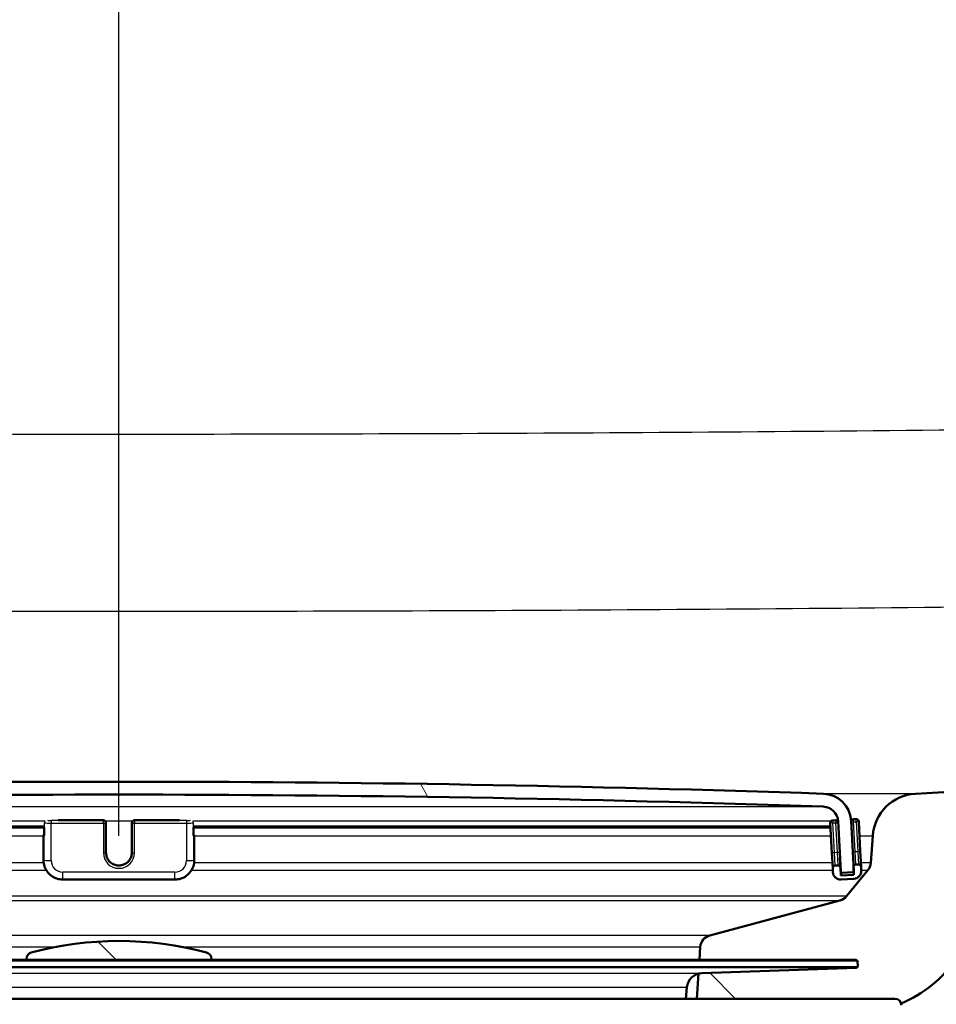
# Model space of a CAD drawing. Header units: millimetres. Extents: x 100 to 2000, y 93 to 2870.
# Tile 23 of 39: x 643 to 714, y 1547 to 1623. Entities that reach past the tile are written whole.
import ezdxf

# ---------------------------------------------------------------- set-up
doc = ezdxf.new("R2010")
doc.units = ezdxf.units.MM
doc.header["$LTSCALE"] = 10
for name, color, linetype, lineweight in [('Dimensions(ISO)', 7, 'Continuous', 25), ('Hatch', 7, 'Continuous', 9), ('Visible Edges(ISO)', 7, 'Continuous', 50), ('Visible Tangent Edges(ISO)', 7, 'Continuous', 25)]:
    doc.layers.add(name, color=color, linetype=linetype, lineweight=lineweight)
doc.styles.add('Text_3.5mm', font='arial.ttf', dxfattribs={"width": 0.8999999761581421})
doc.dimstyles.new('KS-STANDARD', dxfattribs={"dimscale": 10, "dimtxt": 3.5, "dimasz": 2.5, "dimexe": 3.175, "dimexo": 0, "dimgap": 0.7999999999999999, "dimtad": 1, "dimdec": 1, "dimrnd": 1e-08, "dimtxsty": 'Text_3.5mm', "dimcen": 0.09, "dimdle": 10, "dimclrd": 7, "dimclre": 7, "dimclrt": 7, "dimadec": 0, "dimazin": 2, "dimtfac": 0.7142857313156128, "dimtdec": 4, "dimtmove": 0, "dimatfit": 3, "dimfxl": 0, "dimtolj": 1, "dimlwd": 25, "dimlwe": 25, "dimarcsym": 0})
pattern_1 = [(135, (0, 0), (-22.45064030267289, -22.45064030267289), [])]

# ---------------------------------------------------------------- blocks, each defined once
blk = doc.blocks.new('*D7')
at = {"layer": 'Defpoints', "color": 0, "linetype": 'Continuous'}
for p in [(999.0253703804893, 1726.687370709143), (1087.698899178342, 1726.687370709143), (652.2598030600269, 1453.495196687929)]:
    blk.add_point(p, dxfattribs=at)
at = {"layer": 'Dimensions(ISO)', "color": 7, "linetype": 'Continuous', "lineweight": 25}
for p, q in [((999.0253703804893, 1726.687370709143), (1119.448899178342, 1726.687370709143)), ((1087.698899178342, 1478.495196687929), (1087.698899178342, 1701.687370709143)), ((652.2598030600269, 1453.495196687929), (1119.448899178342, 1453.495196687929))]:
    blk.add_line(p, q, dxfattribs=at)
at = {"layer": 'Dimensions(ISO)', "color": 7, "linetype": 'Continuous'}
for points in [[(1083.532232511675, 1701.687370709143), (1091.865565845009, 1701.687370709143), (1087.698899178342, 1726.687370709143)], [(1083.532232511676, 1478.495196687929), (1091.865565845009, 1478.495196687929), (1087.698899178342, 1453.495196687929)]]:
    blk.add_solid(points, dxfattribs=at)
at = {"layer": 'Dimensions(ISO)', "color": 7, "linetype": 'Continuous', "lineweight": 25, "insert": (1061.816907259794, 1569.178348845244), "char_height": 35, "attachment_point": 4, "rotation": 90, "style": 'Text_3.5mm'}
blk.add_mtext('\\A1;273', dxfattribs=at)
blk = doc.blocks.new('*D11')
at = {"layer": 'Defpoints', "color": 0, "linetype": 'Continuous'}
for p in [(650.42537038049, 2048.969143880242), (399.0253703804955, 1756.687370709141), (650.42537038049, 1559.598375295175)]:
    blk.add_point(p, dxfattribs=at)
at = {"layer": 'Dimensions(ISO)', "color": 7, "linetype": 'Continuous', "lineweight": 25}
for p, q in [((399.0253703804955, 1756.687370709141), (399.0253703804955, 2080.719143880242)), ((650.42537038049, 1559.598375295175), (650.42537038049, 2080.719143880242)), ((424.0253703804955, 2048.969143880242), (625.42537038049, 2048.969143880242))]:
    blk.add_line(p, q, dxfattribs=at)
at = {"layer": 'Dimensions(ISO)', "color": 7, "linetype": 'Continuous'}
for points in [[(424.0253703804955, 2053.135810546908), (424.0253703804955, 2044.802477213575), (399.0253703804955, 2048.969143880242)], [(625.42537038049, 2053.135810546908), (625.42537038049, 2044.802477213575), (650.42537038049, 2048.969143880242)]]:
    blk.add_solid(points, dxfattribs=at)
at = {"layer": 'Dimensions(ISO)', "color": 7, "linetype": 'Continuous', "lineweight": 25, "insert": (493.1989385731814, 2074.839198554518), "char_height": 35, "attachment_point": 4, "style": 'Text_3.5mm'}
blk.add_mtext('\\A1;251', dxfattribs=at)

msp = doc.modelspace()

# ---------------------------------------------------------------- hatches: boundary and pattern name
at = {"layer": 'Hatch'}
h = msp.add_hatch(dxfattribs=at)
h.set_pattern_fill('ANSI31', color=256, scale=254, angle=90, style=0)
h.set_pattern_definition(pattern_1)
edge = h.paths.add_edge_path()
edge.add_line((590.42537038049, 1546.99519668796), (605.7551023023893, 1546.99519668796))
edge.add_line((605.7551023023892, 1546.99519668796), (605.6193018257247, 1548.93723398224))
edge.add_ellipse((605.3210159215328, 1547.774897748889), major_axis=(1.199268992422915, -0.04187939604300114), ratio=1, start_angle=77.60699785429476, end_angle=90.00000000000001)
edge.add_line((605.3628953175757, 1548.974166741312), (593.4043697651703, 1549.391767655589))
edge.add_ellipse((593.4078597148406, 1549.491706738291), major_axis=(-0.0999390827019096, 0.003489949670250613), ratio=1, start_angle=0, end_angle=90.0000000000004, ccw=False)
edge.add_line((593.3079206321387, 1549.495196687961), (593.3218804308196, 1549.894953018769))
edge.add_ellipse((593.4218195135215, 1549.891463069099), major_axis=(0.003489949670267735, 0.09993908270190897), ratio=1, start_angle=2.000000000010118, end_angle=90, ccw=False)
edge.add_line((593.4218195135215, 1549.991463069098), (605.5455829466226, 1549.991463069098))
edge.add_line((605.5455829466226, 1549.991463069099), (605.4751271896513, 1550.999027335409))
edge.add_ellipse((604.4775631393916, 1550.929270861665), major_axis=(-0.06975647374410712, 0.9975640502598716), ratio=1, start_angle=270, end_angle=340.999999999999)
edge.add_line((604.7363821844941, 1551.895196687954), (594.6908684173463, 1554.586883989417))
edge.add_ellipse((594.9496874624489, 1555.552809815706), major_axis=(-0.9659258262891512, 0.258819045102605), ratio=1, start_angle=54.50000000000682, end_angle=90, ccw=False)
edge.add_line((594.1780628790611, 1554.916731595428), (592.513918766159, 1556.935499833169))
edge.add_ellipse((593.2855433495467, 1557.571578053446), major_axis=(-0.6360782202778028, 0.771624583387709), ratio=1, start_angle=54.50000000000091, end_angle=89.9999999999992, ccw=False)
edge.add_line((592.2879792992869, 1557.501821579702), (592.141373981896, 1559.598375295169))
edge.add_ellipse((588.6498998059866, 1559.354227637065), major_axis=(-0.2441476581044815, 3.491474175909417), ratio=1, start_angle=270, end_angle=352.9999999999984)
edge.add_line((588.8330756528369, 1562.849431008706), (564.3584330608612, 1564.132092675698))
edge.add_spline(control_points=[(564.3584330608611, 1564.132092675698), (562.7262337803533, 1564.217632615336), (561.1189343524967, 1564.569373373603), (558.0814592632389, 1565.777392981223), (556.6716032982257, 1566.625590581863), (553.9384855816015, 1568.949678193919), (552.7118672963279, 1570.493515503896), (550.9194494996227, 1573.964473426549), (550.3707864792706, 1575.858409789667), (550.2005519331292, 1577.804199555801)], knot_values=[-2.15259695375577, -2.15259695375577, -2.15259695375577, -2.15259695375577, -1.662265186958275, -1.662265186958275, -1.171933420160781, -1.171933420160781, -0.5859667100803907, -0.5859667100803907, 0, 0, 0, 0], degree=3, periodic=0)
edge.add_line((550.2005519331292, 1577.804199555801), (534.9856060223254, 1751.711827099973))
edge.add_ellipse((533.4913139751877, 1751.581093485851), major_axis=(-0.1307336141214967, 1.49429204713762), ratio=1, start_angle=269.9999999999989, end_angle=354.5000000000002)
edge.add_line((533.5044037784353, 1753.081036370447), (516.0039054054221, 1753.233760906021))
edge.add_line((516.003905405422, 1753.233760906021), (516.003905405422, 1746.733513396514))
edge.add_line((516.003905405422, 1746.733513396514), (517.7248597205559, 1746.718494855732))
edge.add_ellipse((517.7161331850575, 1745.718532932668), major_axis=(0.9999619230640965, -0.008726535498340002), ratio=1, start_angle=9.999999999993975, end_angle=90, ccw=False)
edge.add_line((518.7024187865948, 1745.883580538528), (518.9136660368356, 1744.621216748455))
edge.add_ellipse((519.4068088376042, 1744.703740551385), major_axis=(0.08252380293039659, -0.4931428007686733), ratio=1, start_angle=269.9999999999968, end_angle=349.9999999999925)
edge.add_line((519.402445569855, 1744.203759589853), (525.5400079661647, 1744.150197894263))
edge.add_ellipse((525.500738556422, 1739.650369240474), major_axis=(4.499828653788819, -0.03926940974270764), ratio=1, start_angle=5.5000000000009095, end_angle=90, ccw=False)
edge.add_line((529.9836146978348, 1740.042570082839), (544.5631838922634, 1573.397331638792))
edge.add_spline(control_points=[(544.5631838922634, 1573.397331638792), (544.7531182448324, 1571.226372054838), (545.2966121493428, 1569.100979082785), (547.0476655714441, 1565.109691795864), (548.2435111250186, 1563.270497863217), (551.4675861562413, 1559.736706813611), (553.5818597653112, 1558.174050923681), (558.2903904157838, 1555.947129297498), (560.8396313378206, 1555.304154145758), (563.4403587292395, 1555.167855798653)], knot_values=[-2.870129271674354, -2.870129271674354, -2.870129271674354, -2.870129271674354, -2.216353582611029, -2.216353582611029, -1.562577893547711, -1.562577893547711, -0.7812889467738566, -0.7812889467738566, 0, 0, 0, 0], degree=3, periodic=0)
edge.add_line((563.4403587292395, 1555.167855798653), (577.941276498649, 1554.407894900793))
edge.add_ellipse((577.4179169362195, 1544.421599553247), major_axis=(9.986295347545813, -0.5233595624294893), ratio=1, start_angle=37.8602175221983, end_angle=90, ccw=False)
edge.add_ellipse((593.8288957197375, 1555.853125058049), major_axis=(5.715762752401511, -8.205489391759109), ratio=1, start_angle=270.0000000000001, end_angle=302.2923472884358)
edge.add_ellipse((590.42537038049, 1546.49519668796), major_axis=(0.1425082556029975, 0.4792613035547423), ratio=1, start_angle=16.559835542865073, end_angle=90, ccw=False)
edge = h.paths.add_edge_path()
edge.add_line((484.910905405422, 1753.505105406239), (467.5382743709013, 1753.656714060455))
edge.add_ellipse((467.5644539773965, 1756.656599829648), major_axis=(-2.999885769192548, 0.02617960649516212), ratio=1, start_angle=5.500000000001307, end_angle=90, ccw=False)
edge.add_line((464.5758698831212, 1756.395132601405), (464.1451656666, 1761.318104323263))
edge.add_ellipse((462.6508736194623, 1761.187370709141), major_axis=(-0.1307336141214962, 1.49429204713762), ratio=1, start_angle=270.0000000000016, end_angle=354.9999999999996)
edge.add_line((462.6508736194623, 1762.687370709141), (445.8437038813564, 1762.687370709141))
edge.add_ellipse((445.8437038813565, 1761.187370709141), major_axis=(-1.500000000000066, -3.571448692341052e-14), ratio=1, start_angle=270, end_angle=356.0000000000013)
edge.add_line((444.3473578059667, 1761.292005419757), (444.0253703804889, 1756.687370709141))
edge.add_line((444.0253703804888, 1756.687370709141), (450.0253703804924, 1756.687370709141))
edge.add_line((450.0253703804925, 1756.687370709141), (450.8743703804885, 1756.687370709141))
edge.add_ellipse((450.8743703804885, 1755.687370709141), major_axis=(1.000000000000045, -3.540223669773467e-14), ratio=1, start_angle=1.0174971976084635e-11, end_angle=90, ccw=False)
edge.add_line((451.8743703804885, 1755.687370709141), (451.8743703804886, 1752.701662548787))
edge.add_ellipse((449.5671669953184, 1750.784160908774), major_axis=(1.917501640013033, -2.307203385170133), ratio=1, start_angle=65.2702513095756, end_angle=90.0000000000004, ccw=False)
edge.add_line((452.4649444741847, 1751.560618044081), (453.6367525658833, 1747.187370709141))
edge.add_line((453.6367525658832, 1747.187370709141), (460.311257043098, 1747.77131418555))
edge.add_line((460.311257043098, 1747.77131418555), (460.572724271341, 1744.782730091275))
edge.add_line((460.572724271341, 1744.782730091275), (454.4251878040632, 1744.244890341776))
edge.add_line((454.4251878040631, 1744.244890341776), (455.8544225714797, 1738.910913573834))
edge.add_ellipse((458.7522000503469, 1739.687370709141), major_axis=(0.7764571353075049, -2.897777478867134), ratio=1, start_angle=269.9999999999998, end_angle=345.000000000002)
edge.add_line((458.7522000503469, 1736.687370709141), (460.8984313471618, 1736.687370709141))
edge.add_ellipse((460.8984313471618, 1739.687370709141), major_axis=(3.000000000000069, 3.5901837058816e-14), ratio=1, start_angle=270, end_angle=345.7615499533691)
edge.add_line((463.8062728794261, 1738.949496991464), (464.4871799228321, 1741.632842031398))
edge.add_ellipse((468.3643019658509, 1740.649010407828), major_axis=(0.9838316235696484, 3.877122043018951), ratio=1, start_angle=13.73845004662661, end_angle=90.00000000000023, ccw=False)
edge.add_line((468.3992081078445, 1744.648858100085), (481.4831549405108, 1744.534676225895))
edge.add_ellipse((481.48751820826, 1745.034657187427), major_axis=(0.4999809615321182, -0.004363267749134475), ratio=1, start_angle=269.9999999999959, end_angle=349.9999999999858)
edge.add_line((481.979145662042, 1744.943539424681), (482.2123920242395, 1746.202024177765))
edge.add_ellipse((483.1956469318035, 1746.019788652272), major_axis=(0.1822355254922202, 0.9832549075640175), ratio=1, start_angle=10.000000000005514, end_angle=89.99999999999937, ccw=False)
edge.add_line((483.2043734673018, 1747.019750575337), (484.910905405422, 1747.004857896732))
edge.add_line((484.9109054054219, 1747.004857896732), (484.910905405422, 1753.505105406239))
edge = h.paths.add_edge_path()
edge.add_line((705.4583507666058, 1546.99519668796), (710.4253703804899, 1546.99519668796))
edge.add_ellipse((710.42537038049, 1546.49519668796), major_axis=(0.5000000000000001, -3.061616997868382e-17), ratio=1, start_angle=16.559835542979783, end_angle=90.00000000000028, ccw=False)
edge.add_ellipse((707.0218450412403, 1555.853125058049), major_axis=(3.882786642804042, -9.215420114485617), ratio=1, start_angle=5.088887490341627e-14, end_angle=32.29234728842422)
edge.add_ellipse((723.432823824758, 1544.421599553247), major_axis=(5.715762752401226, 8.205489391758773), ratio=1, start_angle=37.86021752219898, end_angle=90.00000000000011, ccw=False)
edge.add_line((722.9094642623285, 1554.407894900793), (905.3805397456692, 1563.970798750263))
edge.add_spline(control_points=[(905.3805397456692, 1563.970798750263), (907.556805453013, 1564.084852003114), (909.6998713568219, 1564.553839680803), (913.7498381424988, 1566.164532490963), (915.6296460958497, 1567.295462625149), (919.2738030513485, 1570.394246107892), (920.9092940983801, 1572.452695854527), (923.2991844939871, 1577.080639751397), (924.0307351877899, 1579.605888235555), (924.2577145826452, 1582.200274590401)], knot_values=[-2.870129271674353, -2.870129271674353, -2.870129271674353, -2.870129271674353, -2.216353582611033, -2.216353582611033, -1.562577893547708, -1.562577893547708, -0.7812889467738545, -0.7812889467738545, 0, 0, 0, 0], degree=3, periodic=0)
edge.add_line((924.2577145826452, 1582.200274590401), (935.370418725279, 1709.219064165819))
edge.add_ellipse((1034.989888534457, 1700.503489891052), major_axis=(8.715574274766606, 99.61946980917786), ratio=1, start_angle=77.00000000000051, end_angle=90, ccw=False)
edge.add_line((939.8842369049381, 1731.405189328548), (941.4386837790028, 1736.18928488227))
edge.add_ellipse((922.4175534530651, 1742.36962476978), major_axis=(6.18033988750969, 19.02113032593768), ratio=1, start_angle=269.9999999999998, end_angle=272.9999999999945)
edge.add_line((941.7360699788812, 1737.193243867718), (943.6255529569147, 1744.244890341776))
edge.add_line((943.6255529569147, 1744.244890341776), (937.4780164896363, 1744.782730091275))
edge.add_line((937.4780164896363, 1744.782730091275), (937.7394837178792, 1747.77131418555))
edge.add_line((937.7394837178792, 1747.77131418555), (944.4139881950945, 1747.187370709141))
edge.add_line((944.4139881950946, 1747.187370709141), (945.5857962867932, 1751.560618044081))
edge.add_ellipse((948.4835737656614, 1750.784160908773), major_axis=(0.7764571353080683, 2.897777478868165), ratio=1, start_angle=65.27025130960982, end_angle=90.00000000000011, ccw=False)
edge.add_line((946.1763703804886, 1752.701662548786), (946.1763703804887, 1755.687370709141))
edge.add_ellipse((947.1763703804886, 1755.687370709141), major_axis=(7.646661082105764e-15, 1.000000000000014), ratio=1, start_angle=3.979039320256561e-13, end_angle=90.00000000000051, ccw=False)
edge.add_line((947.1763703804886, 1756.687370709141), (948.0253703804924, 1756.687370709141))
edge.add_line((948.0253703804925, 1756.687370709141), (954.0253703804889, 1756.687370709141))
edge.add_line((954.0253703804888, 1756.687370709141), (953.703382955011, 1761.292005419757))
edge.add_ellipse((952.2070368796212, 1761.187370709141), major_axis=(-0.1046347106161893, 1.496346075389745), ratio=1, start_angle=270.000000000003, end_angle=356)
edge.add_line((952.2070368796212, 1762.687370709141), (935.3998671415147, 1762.687370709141))
edge.add_ellipse((935.3998671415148, 1761.187370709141), major_axis=(-1.499999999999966, 3.533978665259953e-14), ratio=1, start_angle=270, end_angle=355.0000000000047)
edge.add_line((933.9055750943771, 1761.318104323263), (918.6203465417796, 1586.607142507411))
edge.add_spline(control_points=[(918.6203465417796, 1586.607142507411), (918.4778957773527, 1584.978922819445), (918.0702753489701, 1583.384878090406), (916.7569852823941, 1580.391412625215), (915.8601011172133, 1579.012017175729), (913.4420448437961, 1576.361673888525), (911.8563396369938, 1575.189681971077), (908.3249416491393, 1573.519490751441), (906.4130109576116, 1573.037259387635), (904.4624654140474, 1572.935035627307)], knot_values=[-2.152596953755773, -2.152596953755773, -2.152596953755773, -2.152596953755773, -1.662265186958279, -1.662265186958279, -1.171933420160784, -1.171933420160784, -0.5859667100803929, -0.5859667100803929, 0, 0, 0, 0], degree=3, periodic=0)
edge.add_line((904.4624654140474, 1572.935035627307), (712.0176651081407, 1562.849431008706))
edge.add_ellipse((712.200840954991, 1559.354227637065), major_axis=(-3.495203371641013, -0.1831758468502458), ratio=1, start_angle=270.0000000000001, end_angle=353.0000000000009)
edge.add_line((708.7093667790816, 1559.598375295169), (708.5627614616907, 1557.501821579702))
edge.add_ellipse((707.565197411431, 1557.571578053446), major_axis=(-0.06975647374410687, -0.9975640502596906), ratio=1, start_angle=54.49999999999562, end_angle=90, ccw=False)
edge.add_line((708.3368219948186, 1556.935499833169), (706.6726778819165, 1554.916731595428))
edge.add_ellipse((705.9010532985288, 1555.552809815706), major_axis=(-0.6360782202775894, -0.7716245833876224), ratio=1, start_angle=54.49999999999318, end_angle=89.99999999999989, ccw=False)
edge.add_line((706.1598723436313, 1554.586883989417), (696.1143585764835, 1551.895196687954))
edge.add_ellipse((696.373177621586, 1550.929270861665), major_axis=(-0.9659258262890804, -0.2588190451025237), ratio=1, start_angle=270.0000000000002, end_angle=341.0000000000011)
edge.add_line((695.3756135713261, 1550.999027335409), (695.3051578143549, 1549.991463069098))
edge.add_line((695.3051578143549, 1549.991463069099), (707.4289212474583, 1549.991463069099))
edge.add_ellipse((707.4289212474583, 1549.891463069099), major_axis=(0.1, -6.123233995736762e-18), ratio=1, start_angle=2.000000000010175, end_angle=90, ccw=False)
edge.add_line((707.5288603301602, 1549.894953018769), (707.5428201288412, 1549.495196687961))
edge.add_ellipse((707.4428810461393, 1549.491706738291), major_axis=(0.003489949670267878, -0.09993908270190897), ratio=1, start_angle=0, end_angle=90, ccw=False)
edge.add_line((707.4463709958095, 1549.391767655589), (695.487845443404, 1548.974166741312))
edge.add_ellipse((695.5297248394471, 1547.774897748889), major_axis=(1.162336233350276, 0.2982859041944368), ratio=1, start_angle=77.60699785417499, end_angle=90.0000000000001)
edge.add_line((695.2314389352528, 1548.93723398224), (695.0956384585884, 1546.99519668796))
edge.add_line((695.0956384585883, 1546.99519668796), (705.4583507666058, 1546.99519668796))
h = msp.add_hatch(dxfattribs=at)
h.set_pattern_fill('ANSI31', color=256, scale=254, angle=75.00000000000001, style=0)
h.set_pattern_definition([(120, (0, 0), (-27.49630657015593, -15.875), [])])
edge = h.paths.add_edge_path()
edge.add_ellipse((593.7162716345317, 1556.878733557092), major_axis=(-0.005233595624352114, -0.09986295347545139), ratio=1, start_angle=269.9999999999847, end_angle=296.5890493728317)
edge.add_ellipse((593.7162716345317, 1556.878733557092), major_axis=(0.04001738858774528, -0.0916439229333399), ratio=1, start_angle=269.9999999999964, end_angle=333.4109506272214)
edge.add_line((593.7110380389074, 1556.778870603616), (594.509941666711, 1556.737001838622))
edge.add_ellipse((594.5151752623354, 1556.836864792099), major_axis=(0.09986295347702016, -0.005233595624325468), ratio=1, start_angle=269.9999999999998, end_angle=272.9999999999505)
edge.add_ellipse((594.5151752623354, 1556.836864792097), major_axis=(0.09999999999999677, 8.875660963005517e-15), ratio=1, start_angle=269.9999999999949, end_angle=356.9999999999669)
edge.add_line((594.6150382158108, 1556.831631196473), (594.8184791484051, 1560.713515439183))
edge.add_ellipse((596.0168345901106, 1560.650712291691), major_axis=(0.06280314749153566, 1.198355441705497), ratio=1, start_angle=4.955554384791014, end_angle=89.99999999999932, ccw=False)
edge.add_ellipse((650.42537038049, -32.84569242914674), major_axis=(1594.695705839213, 54.4494848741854), ratio=1, start_angle=86.0888912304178, end_angle=90, ccw=False)
edge.add_ellipse((704.8339061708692, 1560.650712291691), major_axis=(1.199301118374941, -0.04094908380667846), ratio=1, start_angle=4.9555543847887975, end_angle=89.99999999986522, ccw=False)
edge.add_line((706.0322616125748, 1560.713515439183), (706.235702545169, 1556.831631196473))
edge.add_ellipse((706.3355654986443, 1556.836864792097), major_axis=(0.005233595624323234, -0.0998629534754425), ratio=1, start_angle=270.0000000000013, end_angle=356.9999999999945)
edge.add_ellipse((706.3355654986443, 1556.836864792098), major_axis=(0.1000000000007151, 2.663922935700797e-14), ratio=1, start_angle=270.0000000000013, end_angle=272.9999999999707)
edge.add_line((706.3407990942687, 1556.737001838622), (707.1397027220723, 1556.778870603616))
edge.add_ellipse((707.134469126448, 1556.878733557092), major_axis=(0.09986295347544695, 0.005233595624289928), ratio=1, start_angle=269.9999999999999, end_angle=332.7180519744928)
edge.add_ellipse((707.1344691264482, 1556.878733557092), major_axis=(0.04112271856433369, 0.09115328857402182), ratio=1, start_angle=270.0000000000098, end_angle=297.2819480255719)
edge.add_line((707.2343320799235, 1556.883967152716), (707.2162126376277, 1557.22970670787))
edge.add_line((707.2162126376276, 1557.22970670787), (707.0308911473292, 1560.765851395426))
edge.add_ellipse((704.8339061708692, 1560.650712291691), major_axis=(-0.1151391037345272, 2.196984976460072), ratio=1, start_angle=269.9999999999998, end_angle=355.044445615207)
edge.add_ellipse((650.42537038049, -32.84569242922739), major_axis=(-1595.695123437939, 54.48360911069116), ratio=1, start_angle=270, end_angle=273.9111087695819)
edge.add_ellipse((596.0168345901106, 1560.650712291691), major_axis=(-2.198718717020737, -0.07507332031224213), ratio=1, start_angle=269.9999999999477, end_angle=355.044445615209)
edge.add_line((593.8198496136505, 1560.765851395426), (593.634991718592, 1557.238552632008))
edge.add_line((593.634991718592, 1557.238552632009), (593.6164086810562, 1556.883967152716))
h = msp.add_hatch(dxfattribs=at)
h.set_pattern_fill('ANSI31', color=256, scale=254, angle=-15, style=0)
h.set_pattern_definition([(30, (0, 0), (-15.875, 27.49630657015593), [])])
edge = h.paths.add_edge_path()
edge.add_ellipse((706.0101907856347, 1557.100640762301), major_axis=(-0.01046719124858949, 0.1997259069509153), ratio=1, start_angle=269.9999999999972, end_angle=359.9999999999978)
edge.add_line((705.9997235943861, 1557.300366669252), (705.7999976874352, 1557.289899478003))
edge.add_ellipse((705.8104648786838, 1557.090173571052), major_axis=(-0.1997259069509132, -0.01046719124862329), ratio=1, start_angle=269.9999999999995, end_angle=359.9999999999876)
edge.add_line((705.6107389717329, 1557.079706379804), (705.6264397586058, 1556.780117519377))
edge.add_ellipse((706.2256174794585, 1556.811519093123), major_axis=(0.03140157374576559, -0.5991777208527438), ratio=1, start_angle=270.0000000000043, end_angle=360.000000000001)
edge.add_line((706.2570190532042, 1556.21234137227), (707.2556485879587, 1556.264677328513))
edge.add_ellipse((707.2242470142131, 1556.863855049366), major_axis=(0.5991777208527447, 0.0314015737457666), ratio=1, start_angle=269.9999999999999, end_angle=360.0000000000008)
edge.add_line((707.8234247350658, 1556.895256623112), (707.8077239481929, 1557.194845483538))
edge.add_ellipse((707.607998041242, 1557.18437829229), major_axis=(-0.01046719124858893, 0.1997259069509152), ratio=1, start_angle=270.0000000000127, end_angle=359.9999999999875)
edge.add_line((707.5975308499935, 1557.38410419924), (707.3978049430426, 1557.373637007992))
edge.add_ellipse((707.4082721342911, 1557.173911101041), major_axis=(-0.1997259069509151, -0.01046719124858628), ratio=1, start_angle=270.0000000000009, end_angle=340.8007799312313)
edge.add_ellipse((707.4082721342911, 1557.173911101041), major_axis=(-0.05579560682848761, -0.1920594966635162), ratio=1, start_angle=270.0000000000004, end_angle=289.1992200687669)
edge.add_line((707.2085462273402, 1557.163443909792), (707.2256224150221, 1556.837610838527))
edge.add_line((707.2256224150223, 1556.837610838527), (707.239947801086, 1556.56426618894))
edge.add_line((707.239947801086, 1556.56426618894), (706.2413182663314, 1556.511930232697))
edge.add_line((706.2413182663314, 1556.511930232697), (706.2099166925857, 1557.11110795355))
h = msp.add_hatch(dxfattribs=at)
h.set_pattern_fill('ANSI31', color=256, scale=254, angle=90, style=0)
h.set_pattern_definition(pattern_1)
edge = h.paths.add_edge_path()
edge.add_line((657.57537038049, 1549.991463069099), (657.57537038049, 1550.079332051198))
edge.add_ellipse((657.07537038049, 1550.079332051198), major_axis=(5.76429509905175e-14, 0.4999999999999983), ratio=1, start_angle=269.9999999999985, end_angle=344.8833943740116)
edge.add_ellipse((650.42537038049, 1525.461706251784), major_axis=(-25.10032434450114, 6.780392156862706), ratio=1, start_angle=270, end_angle=300.2332112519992)
edge.add_ellipse((643.7753703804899, 1550.079332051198), major_axis=(-0.4826985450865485, -0.1303921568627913), ratio=1, start_angle=269.9999999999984, end_angle=344.883394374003)
edge.add_line((643.27537038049, 1550.079332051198), (643.27537038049, 1549.991463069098))
edge.add_line((643.27537038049, 1549.991463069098), (657.57537038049, 1549.991463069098))

# ---------------------------------------------------------------- linework, layer by layer
at = {"layer": 'Visible Edges(ISO)'}
for p, q in [((904.4624654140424, 1572.935035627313), (712.0176651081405, 1562.849431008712)), ((645.7362943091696, 1560.795844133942), (649.2253703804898, 1560.795844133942)), ((651.6253703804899, 1560.795844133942), (655.1144464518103, 1560.795844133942)), ((705.8165477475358, 1560.795570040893), (705.6168218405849, 1560.785102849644)), ((706.0322616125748, 1560.713515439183), (706.2357025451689, 1556.831631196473)), ((707.2343320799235, 1556.883967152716), (707.0308911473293, 1560.765851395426)), ((707.4143550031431, 1560.879307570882), (707.2146290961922, 1560.868840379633)), ((707.7449208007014, 1558.393200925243), (707.6245481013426, 1560.690048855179)), ((595.4046615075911, 1560.232068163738), (644.6483177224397, 1560.232068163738)), ((644.6483177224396, 1559.597214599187), (644.6483177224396, 1560.232250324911)), ((649.4253703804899, 1560.585376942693), (649.4253703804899, 1560.595844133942)), ((649.4253703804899, 1558.288529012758), (649.4253703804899, 1560.585376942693)), ((651.4253703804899, 1560.595844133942), (651.4253703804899, 1560.585376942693)), ((651.4253703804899, 1560.585376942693), (651.4253703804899, 1558.288529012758)), ((656.2024230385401, 1560.232250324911), (656.2024230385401, 1559.597214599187)), ((656.2024230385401, 1560.232068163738), (705.4455306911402, 1560.232068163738)), ((705.4275631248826, 1560.574909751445), (705.5479358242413, 1558.278061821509)), ((644.5947278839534, 1559.660017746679), (644.5947278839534, 1559.607681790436)), ((644.5947278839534, 1559.607681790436), (644.5947278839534, 1557.710285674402)), ((656.2560128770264, 1559.607681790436), (656.2560128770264, 1559.660017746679)), ((656.2560128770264, 1557.710285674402), (656.2560128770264, 1559.607681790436)), ((708.7093667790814, 1559.598375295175), (708.5627614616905, 1557.501821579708)), ((707.8077239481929, 1557.194845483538), (707.7449208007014, 1558.393200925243)), ((705.5479358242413, 1558.278061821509), (705.6107389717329, 1557.079706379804)), ((706.2099166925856, 1557.111107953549), (706.1704002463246, 1557.865126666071)), ((705.6107389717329, 1557.079706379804), (705.6264397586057, 1556.780117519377)), ((705.9997235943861, 1557.300366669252), (705.7999976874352, 1557.289899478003)), ((706.2413182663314, 1556.511930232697), (706.2099166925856, 1557.111107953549)), ((708.3368219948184, 1556.935499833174), (706.6726778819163, 1554.916731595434)), ((707.2085462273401, 1557.163443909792), (707.2399478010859, 1556.56426618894)), ((707.5975308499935, 1557.38410419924), (707.3978049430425, 1557.373637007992)), ((707.8234247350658, 1556.895256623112), (707.8077239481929, 1557.194845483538)), ((654.7560128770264, 1556.211519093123), (646.0947278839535, 1556.211519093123)), ((706.2295299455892, 1556.736864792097), (706.3355654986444, 1556.736864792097)), ((707.2399478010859, 1556.56426618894), (706.2413182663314, 1556.511930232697)), ((706.2570190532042, 1556.21234137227), (707.2556485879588, 1556.264677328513)), ((706.3407990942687, 1556.737001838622), (707.1397027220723, 1556.778870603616)), ((706.1598723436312, 1554.586883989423), (696.1143585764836, 1551.89519668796)), ((695.3756135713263, 1550.999027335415), (695.305157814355, 1549.991463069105)), ((643.2753703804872, 1550.079332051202), (643.2753703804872, 1549.991463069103)), ((657.5753703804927, 1549.991463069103), (657.5753703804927, 1550.079332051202)), ((707.4289212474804, 1549.991463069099), (593.4218195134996, 1549.991463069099)), ((695.4878454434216, 1548.974166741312), (707.4463709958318, 1549.391767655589)), ((707.5288603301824, 1549.894953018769), (707.5428201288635, 1549.495196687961)), ((695.2314389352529, 1548.937233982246), (695.0956384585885, 1546.995196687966)), ((694.2569260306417, 1546.995196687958), (694.3342912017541, 1547.879484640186)), ((590.4253703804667, 1546.99519668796), (705.4583507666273, 1546.99519668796)), ((705.4583507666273, 1546.99519668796), (710.4253703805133, 1546.99519668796))]:
    msp.add_line(p, q, dxfattribs=at)
for centre, radius, start, end in [((650.42537038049, -32.84569242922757), 1596.625000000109, 88.04444561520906, 91.95555438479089), ((650.42537038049, -32.84569242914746), 1595.625000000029, 88.04444561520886, 91.95555438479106), ((704.8339061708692, 1560.650712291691), 2.200000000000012, 3.000000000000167, 88.0444456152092), ((712.2008409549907, 1559.354227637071), 3.499999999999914, 92.99999999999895, 176.0000000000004), ((704.8339061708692, 1560.650712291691), 1.199999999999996, 3.000000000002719, 88.04444561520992), ((649.22537038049, 1560.595844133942), 0.2, 0, 90), ((651.6253703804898, 1560.595844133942), 0.2, 90, 180), ((705.6272890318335, 1560.585376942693), 0.2, 93.00000000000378, 182.9999999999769), ((705.8270149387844, 1560.595844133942), 0.2000000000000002, 10.70774529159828, 93.00000000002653), ((707.2250962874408, 1560.669114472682), 0.2, 93.00000000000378, 163.8007799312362), ((707.4248221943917, 1560.679581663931), 0.2, 2.999999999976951, 92.99999999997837), ((705.8104648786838, 1557.090173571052), 0.2000000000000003, 93.00000000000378, 183.0000000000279), ((706.0101907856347, 1557.100640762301), 0.2000000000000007, 2.999999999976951, 92.99999999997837), ((707.1344691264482, 1556.878733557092), 0.09999999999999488, 272.9999999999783, 2.999999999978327), ((707.4082721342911, 1557.173911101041), 0.2000000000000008, 93.00000000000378, 182.9999999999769), ((707.2242470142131, 1556.863855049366), 0.5999999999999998, 273.0000000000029, 2.999999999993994), ((707.607998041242, 1557.184378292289), 0.2000000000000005, 2.999999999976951, 92.99999999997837), ((707.5651974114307, 1557.571578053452), 0.9999999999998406, 320.4999999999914, 355.9999999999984), ((706.2256174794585, 1556.811519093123), 0.6, 182.9999999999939, 272.9999999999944), ((706.3355654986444, 1556.836864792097), 0.09999999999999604, 182.9999999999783, 272.9999999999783), ((705.9010532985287, 1555.552809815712), 0.9999999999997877, 284.9999999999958, 320.5000000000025), ((696.373177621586, 1550.929270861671), 0.9999999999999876, 104.9999999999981, 175.9999999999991), ((650.42537038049, 1525.461706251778), 26.00000000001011, 74.8833943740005, 105.1166056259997), ((643.7753703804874, 1550.079332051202), 0.5000000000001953, 105.1166056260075, 180), ((657.0753703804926, 1550.079332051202), 0.500000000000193, 0, 74.88339437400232), ((707.0218450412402, 1555.853125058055), 9.999999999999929, 292.8474351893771, 325.139782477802), ((707.4289212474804, 1549.891463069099), 0.1000000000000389, 1.999999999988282, 90), ((707.4428810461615, 1549.491706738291), 0.1000000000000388, 271.9999999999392, 1.999999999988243), ((695.5297248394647, 1547.774897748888), 1.200000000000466, 91.99999999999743, 174.9999999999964), ((710.4253703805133, 1546.49519668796), 0.5000000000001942, 0, 90)]:
    msp.add_arc(centre, radius, start, end, dxfattribs=at)
for centre, major_axis, ratio, start_param, end_param in [((645.1947278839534, 1559.660017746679), (-0.5999999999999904, 2.995108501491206e-16), 0.05233595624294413, 5.857324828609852, 6.283185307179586), ((645.1947278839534, 1559.607681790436), (-0.5999999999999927, 4.286172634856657e-16), 0.05233595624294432, 1.479949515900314e-12, 0.5235987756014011), ((644.8483177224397, 1559.597214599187), (-0.2000000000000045, 9.147955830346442e-17), 0.05233595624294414, 0, 0.5235987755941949), ((655.6560128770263, 1559.607681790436), (0.5999999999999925, -3.117081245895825e-16), 0.05233595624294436, 5.759586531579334, 6.283185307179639), ((656.0024230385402, 1559.597214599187), (0.2000000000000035, -3.024047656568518e-16), 0.05233595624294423, 5.759586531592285, 6.283185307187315), ((655.6560128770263, 1559.660017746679), (0.5999999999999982, -3.700415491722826e-16), 0.05233595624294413, 6.777317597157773e-13, 0.4258604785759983)]:
    msp.add_ellipse(centre, major_axis=major_axis, ratio=ratio, start_param=start_param, end_param=end_param, dxfattribs=at)
for points, knots in [([(646.0947278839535, 1556.211519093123), (645.9377343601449, 1556.211519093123), (645.7807654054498, 1556.236344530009), (645.4820991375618, 1556.333254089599), (645.340449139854, 1556.405323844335), (645.0862839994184, 1556.589732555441), (644.9738104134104, 1556.702043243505), (644.789054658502, 1556.955989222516), (644.7168038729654, 1557.097583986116), (644.6196319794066, 1557.396238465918), (644.5947278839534, 1557.553248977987), (644.5947278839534, 1557.710285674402)], [1.570796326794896, 1.570796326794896, 1.570796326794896, 1.570796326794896, 1.884955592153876, 1.884955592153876, 2.199114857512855, 2.199114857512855, 2.513274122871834, 2.513274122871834, 2.827433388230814, 2.827433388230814, 3.141592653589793, 3.141592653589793, 3.141592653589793, 3.141592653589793]), ([(649.4253703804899, 1558.298996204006), (649.4253703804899, 1558.192469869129), (649.442592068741, 1558.085961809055), (649.5097439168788, 1557.883733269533), (649.5596588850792, 1557.788046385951), (649.6871294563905, 1557.617199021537), (649.7646547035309, 1557.542062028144), (649.9394624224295, 1557.419950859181), (650.0367070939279, 1557.372987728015), (650.2410739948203, 1557.311983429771), (650.3481574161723, 1557.297943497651), (650.5613393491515, 1557.304199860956), (650.6674003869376, 1557.324491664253), (650.8677885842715, 1557.397354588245), (650.9620790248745, 1557.449917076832), (651.1293640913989, 1557.582006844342), (651.2023229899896, 1557.661519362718), (651.3195265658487, 1557.839464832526), (651.3637404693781, 1557.937873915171), (651.4138955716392, 1558.124854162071), (651.4253703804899, 1558.211921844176), (651.4253703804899, 1558.298996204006)], [3.141592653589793, 3.141592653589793, 3.141592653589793, 3.141592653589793, 3.461786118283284, 3.461786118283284, 3.781940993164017, 3.781940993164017, 4.10199579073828, 4.10199579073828, 4.421929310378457, 4.421929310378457, 4.741768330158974, 4.741768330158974, 5.061576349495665, 5.061576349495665, 5.381428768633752, 5.381428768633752, 5.701383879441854, 5.701383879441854, 6.021459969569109, 6.021459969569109, 6.283185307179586, 6.283185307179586, 6.283185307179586, 6.283185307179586]), ([(656.2560128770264, 1557.710285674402), (656.2560128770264, 1557.553248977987), (656.2311087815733, 1557.396238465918), (656.1339368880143, 1557.097583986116), (656.0616861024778, 1556.955989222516), (655.8769303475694, 1556.702043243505), (655.7644567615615, 1556.589732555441), (655.5102916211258, 1556.405323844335), (655.3686416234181, 1556.333254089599), (655.0699753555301, 1556.236344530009), (654.913006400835, 1556.211519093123), (654.7560128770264, 1556.211519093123)], [0, 0, 0, 0, 0.3141592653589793, 0.3141592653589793, 0.6283185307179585, 0.6283185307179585, 0.9424777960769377, 0.9424777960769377, 1.256637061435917, 1.256637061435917, 1.570796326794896, 1.570796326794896, 1.570796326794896, 1.570796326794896])]:
    msp.add_open_spline(points, degree=3, knots=knots, dxfattribs=at)
at = {"layer": 'Visible Tangent Edges(ISO)'}
for p, q in [((712.0176651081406, 1562.849431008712), (704.9089794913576, 1562.849431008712)), ((595.9758855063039, 1561.850013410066), (704.8748552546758, 1561.850013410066)), ((644.7131953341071, 1560.713515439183), (595.3851720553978, 1560.713515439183)), ((645.1947278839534, 1560.785102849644), (645.1947278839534, 1560.574909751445)), ((649.2253703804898, 1560.785102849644), (645.1947278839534, 1560.785102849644)), ((645.6138390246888, 1560.795570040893), (649.2253703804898, 1560.795570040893)), ((649.22537038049, 1560.795570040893), (649.22537038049, 1560.795844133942)), ((649.22537038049, 1560.795570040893), (649.2253703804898, 1560.785102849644)), ((649.22537038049, 1560.574909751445), (649.22537038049, 1560.785102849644)), ((651.4636500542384, 1560.713515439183), (649.3870907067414, 1560.713515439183)), ((651.6253703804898, 1560.795844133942), (651.6253703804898, 1560.795570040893)), ((651.6253703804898, 1560.785102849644), (651.6253703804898, 1560.795570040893)), ((651.6253703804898, 1560.795570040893), (655.2369017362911, 1560.795570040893)), ((651.6253703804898, 1560.785102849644), (651.6253703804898, 1560.574909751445)), ((655.6560128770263, 1560.785102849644), (651.6253703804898, 1560.785102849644)), ((655.6560128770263, 1560.785102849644), (655.6560128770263, 1560.574909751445)), ((705.4737295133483, 1560.713515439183), (656.1375454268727, 1560.713515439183)), ((705.6168218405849, 1560.785102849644), (705.6272890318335, 1560.585376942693)), ((705.8165477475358, 1560.795570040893), (705.8270149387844, 1560.595844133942)), ((706.0322616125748, 1560.713515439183), (705.988735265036, 1560.713515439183)), ((707.2250962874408, 1560.669114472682), (707.2146290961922, 1560.868840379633)), ((707.2250962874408, 1560.669114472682), (707.4248221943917, 1560.679581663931)), ((707.4248221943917, 1560.679581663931), (707.4143550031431, 1560.879307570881)), ((707.6245481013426, 1560.690048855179), (707.4248221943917, 1560.679581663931)), ((707.4248221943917, 1560.679581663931), (707.5451948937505, 1558.382733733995)), ((644.6683176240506, 1560.326834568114), (595.409628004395, 1560.326834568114)), ((644.6751126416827, 1559.591981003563), (644.6751126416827, 1560.590610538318)), ((645.1947278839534, 1557.678884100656), (645.1947278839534, 1560.574909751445)), ((645.1947278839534, 1560.574909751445), (649.2253703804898, 1560.574909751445)), ((649.2253703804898, 1560.574909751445), (649.22537038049, 1558.278061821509)), ((651.6253703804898, 1558.278061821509), (651.6253703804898, 1560.574909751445)), ((651.6253703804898, 1560.574909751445), (655.6560128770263, 1560.574909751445)), ((655.6560128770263, 1560.574909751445), (655.6560128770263, 1557.678884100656)), ((656.175628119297, 1560.590610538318), (656.175628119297, 1559.591981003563)), ((705.4405641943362, 1560.326834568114), (656.182423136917, 1560.326834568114)), ((705.6272890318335, 1560.585376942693), (705.4275631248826, 1560.574909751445)), ((705.6272890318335, 1560.585376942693), (705.8270149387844, 1560.595844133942)), ((705.7476617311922, 1558.288529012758), (705.6272890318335, 1560.585376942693)), ((705.8270149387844, 1560.595844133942), (706.0254252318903, 1560.606242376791)), ((705.8270149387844, 1560.595844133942), (705.9473876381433, 1558.298996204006)), ((707.0364789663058, 1560.659229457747), (707.2250962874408, 1560.669114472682)), ((707.3454689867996, 1558.372266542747), (707.2250962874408, 1560.669114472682)), ((595.3714510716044, 1559.598375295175), (644.5947278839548, 1559.598375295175)), ((656.2560128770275, 1559.598375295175), (705.4787411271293, 1559.598375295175)), ((707.6817602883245, 1559.598375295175), (708.7093667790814, 1559.598375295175)), ((707.7449208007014, 1558.393200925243), (707.5451948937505, 1558.382733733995)), ((705.7476617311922, 1558.288529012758), (705.5479358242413, 1558.278061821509)), ((705.9473876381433, 1558.298996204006), (705.7476617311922, 1558.288529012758)), ((705.7999976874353, 1557.289899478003), (705.7476617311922, 1558.288529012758)), ((706.1458206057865, 1558.309395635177), (705.9473876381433, 1558.298996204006)), ((705.9473876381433, 1558.298996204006), (705.9997235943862, 1557.300366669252)), ((707.3454689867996, 1558.372266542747), (707.1568516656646, 1558.362381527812)), ((707.3454689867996, 1558.372266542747), (707.5451948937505, 1558.382733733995)), ((707.3978049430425, 1557.373637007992), (707.3454689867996, 1558.372266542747)), ((707.5451948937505, 1558.382733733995), (707.5975308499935, 1557.38410419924)), ((595.2318956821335, 1556.935499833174), (644.8107034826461, 1556.935499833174)), ((644.60930835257, 1557.501821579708), (595.261575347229, 1557.501821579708)), ((656.0400372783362, 1556.935499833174), (705.6182965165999, 1556.935499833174)), ((705.5886168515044, 1557.501821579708), (656.2414324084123, 1557.501821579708)), ((708.5627614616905, 1557.501821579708), (707.7916360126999, 1557.501821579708)), ((707.8213156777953, 1556.935499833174), (708.3368219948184, 1556.935499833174)), ((654.7560128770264, 1556.780117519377), (646.0947278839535, 1556.780117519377)), ((646.0947278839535, 1556.211519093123), (646.0947278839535, 1556.780117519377)), ((654.7560128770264, 1556.211519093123), (654.7560128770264, 1556.780117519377)), ((706.2357025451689, 1556.831631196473), (706.2245634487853, 1556.831631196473)), ((706.6726778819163, 1554.916731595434), (594.1780628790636, 1554.916731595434)), ((594.690868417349, 1554.586883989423), (706.159872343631, 1554.586883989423)), ((696.1143585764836, 1551.89519668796), (604.7363821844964, 1551.89519668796)), ((605.4751271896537, 1550.999027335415), (645.5422123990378, 1550.999027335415)), ((655.3085283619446, 1550.999027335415), (695.3756135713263, 1550.999027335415)), ((593.3079206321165, 1549.495196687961), (707.5428201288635, 1549.495196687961)), ((707.5288603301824, 1549.894953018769), (593.3218804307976, 1549.894953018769)), ((707.4463709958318, 1549.391767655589), (593.4043697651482, 1549.391767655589)), ((605.3628953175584, 1548.974166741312), (695.4878454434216, 1548.974166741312)), ((606.5164495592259, 1547.879484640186), (694.3342912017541, 1547.879484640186))]:
    msp.add_line(p, q, dxfattribs=at)
for centre, major_axis, ratio, start_param, end_param in [((644.8483177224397, 1560.595844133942), (-0.01805567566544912, -0.1991833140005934), 0.8648385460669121, 4.236775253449, 4.816823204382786), ((645.1947278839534, 1560.806037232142), (-0.4000000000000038, 2.271297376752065e-16), 0.05233595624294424, 0.7297023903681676, 1.570796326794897), ((649.22537038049, 1560.595844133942), (0.2, -2.231002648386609e-16), 0.9986295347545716, 7.387336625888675e-16, 1.570796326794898), ((649.22537038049, 1560.585376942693), (0.2, -8.451257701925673e-17), 0.9986295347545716, 4.293845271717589e-17, 1.570796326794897), ((651.6253703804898, 1560.595844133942), (-0.1999999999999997, 3.616879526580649e-16), 0.9986295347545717, 4.712388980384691, 6.283185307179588), ((651.6253703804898, 1560.585376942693), (-0.2000000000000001, 8.451257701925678e-17), 0.9986295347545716, 4.71238898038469, 6.283185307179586), ((655.6560128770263, 1560.806037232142), (-0.399999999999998, 2.836543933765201e-15), 0.05233595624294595, 1.570796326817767, 2.411890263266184), ((656.0024230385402, 1560.595844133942), (-0.01805567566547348, 0.1991833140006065), 0.8648385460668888, 4.607954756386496, 5.188002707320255), ((644.8483177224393, 1560.595844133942), (-0.1999999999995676, 8.131516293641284e-17), 0.05233595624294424, 0.4514210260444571, 0.5235987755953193), ((645.1947278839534, 1560.606311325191), (0.6000000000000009, 3.176712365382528e-15), 0.05233595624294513, 3.665191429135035, 4.712388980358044), ((649.22537038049, 1560.585376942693), (0.2, -7.724950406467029e-17), 0.05233595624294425, 4.71238898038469, 6.283185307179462), ((651.6253703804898, 1560.585376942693), (-0.1999999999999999, -4.681203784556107e-17), 0.05233595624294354, 3.821778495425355e-13, 1.570796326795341), ((655.6560128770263, 1560.606311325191), (0.6000000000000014, -4.354740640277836e-16), 0.05233595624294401, 4.71238898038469, 5.759586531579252), ((656.0024230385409, 1560.595844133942), (-0.1999999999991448, 1.164839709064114e-15), 0.05233595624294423, 2.617993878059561, 2.69017162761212), ((645.1947278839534, 1557.710285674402), (-0.5999999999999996, 2.535377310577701e-16), 0.05233595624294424, 0, 1.570796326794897), ((646.0947278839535, 1557.678884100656), (-0.9000000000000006, 2.043358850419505e-15), 0.9986295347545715, 0, 1.570796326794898), ((649.22537038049, 1558.288529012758), (0.2, -9.177564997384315e-17), 0.05233595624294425, 4.71238898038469, 6.283185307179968), ((650.4253703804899, 1558.278061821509), (-1.2, 7.842508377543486e-16), 0.9986295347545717, 2.748701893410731e-16, 3.141592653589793), ((650.4253703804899, 1558.298996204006), (-0.9999999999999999, 4.225628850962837e-16), 0.9986295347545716, 4.293845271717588e-17, 3.141592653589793), ((650.4253703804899, 1558.288529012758), (0.9999999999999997, -6.997382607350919e-16), 0.9986295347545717, 3.141592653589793, 6.283185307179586), ((651.6253703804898, 1558.288529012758), (-0.1999999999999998, 7.724950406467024e-17), 0.05233595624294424, 0, 1.570796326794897), ((654.7560128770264, 1557.678884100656), (0.9000000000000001, -1.03131220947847e-16), 0.9986295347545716, 4.71238898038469, 6.283185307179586), ((655.6560128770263, 1557.710285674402), (0.6000000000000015, -6.686011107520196e-16), 0.05233595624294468, 4.71238898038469, 6.283185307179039)]:
    msp.add_ellipse(centre, major_axis=major_axis, ratio=ratio, start_param=start_param, end_param=end_param, dxfattribs=at)
for points, knots in [([(899.4321912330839, 1595.016673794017), (844.3720887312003, 1593.27352130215), (789.2990545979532, 1591.894278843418), (707.0458226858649, 1590.828830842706), (679.8736552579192, 1590.639819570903), (624.7857589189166, 1590.619816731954), (596.8701258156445, 1590.798948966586), (568.956744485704, 1591.151087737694)], [-33.05273999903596, -33.05273999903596, -33.05273999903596, -33.05273999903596, -16.52636999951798, -16.52636999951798, -8.374685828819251, -8.374685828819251, 0, 0, 0, 0]), ([(568.768613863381, 1577.478980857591), (596.742735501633, 1577.126842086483), (624.7247700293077, 1576.947709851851), (679.9437043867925, 1576.9677126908), (707.18016493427, 1577.156723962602), (789.6114906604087, 1578.222171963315), (844.7780966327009, 1579.601414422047), (899.9046902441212, 1581.344566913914)], [0, 0, 0, 0, 8.374685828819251, 8.374685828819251, 16.52636999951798, 16.52636999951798, 33.05273999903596, 33.05273999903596, 33.05273999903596, 33.05273999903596])]:
    msp.add_open_spline(points, degree=3, knots=knots, dxfattribs=at)

# ---------------------------------------------------------------- dimensions: what is measured, and where the dimension line sits
at = {"layer": 'Dimensions(ISO)', "color": 7, "linetype": 'Continuous', "lineweight": 25}
for base, p1, p2, angle, picture, middle in [((650.42537038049, 2048.969143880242), (399.0253703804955, 1756.687370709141), (650.42537038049, 1559.598375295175), 180, '*D11', (525.2253703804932, 2048.969143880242)), ((1087.698899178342, 1726.687370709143), (652.2598030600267, 1453.495196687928), (999.0253703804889, 1726.687370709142), 90, '*D7', (1087.698899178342, 1604.245196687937))]:
    dim = msp.add_linear_dim(base=base, p1=p1, p2=p2, angle=angle, dimstyle='KS-STANDARD', override={"dimgap": 0.7999999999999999, "dimdec": 0, "dimtol": 0, "dimlim": 0, "dimtp": 0, "dimtm": -0, "dimtdec": 4, "dimtofl": 0, "dimatfit": 1}, dxfattribs=at)
    dim.commit()
    dim.dimension.update_dxf_attribs({"geometry": picture, "text_midpoint": middle, "dimtype": 160})

doc.saveas('drawing.dxf')
